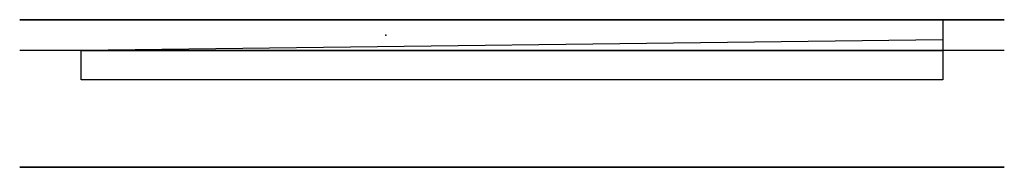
# Model space of a CAD drawing. Header units: centimetres. Extents: x -40 to 40, y 0 to 12.
import ezdxf

# ---------------------------------------------------------------- set-up
doc = ezdxf.new("R2010")
doc.units = ezdxf.units.CM
doc.header["$MEASUREMENT"] = 0
doc.layers.add('', color=7, linetype='Continuous')

msp = doc.modelspace()

# ---------------------------------------------------------------- linework, layer by layer
at = {"layer": ''}
for p, q in [((40, 12, -40), (-40, 12, -40)), ((-40, 12, -40), (-40, 12, 40)), ((-40, 12, 40), (40, 12, 40)), ((40, 12, -40), (-40, 12, -40)), ((-40, 12, -40), (-40, 12, 40)), ((-40, 12, 40), (40, 12, 40)), ((-35, 12, 35), (35, 12, 35)), ((35, 12, -35), (-35, 12, -35)), ((-35, 12, -35), (-35, 12, 35)), ((35, 12, 35), (-35, 12, 35)), ((-35, 12, 35), (-35, 12, -35)), ((-35, 12, -35), (35, 12, -35)), ((35, 12, 35), (35, 12, -35)), ((35, 12, 35), (35, 10.368, 35)), ((35, 12, -35), (35, 12, 35)), ((40, 12, 40), (40, 12, -40)), ((40, 12, 40), (40, 12, -40)), ((35, 10.368, 35), (-35, 9.5, -35)), ((35, 10.368, 35), (35, 7.101, 35)), ((40, 9.5, -40), (-40, 9.5, -40)), ((-40, 9.5, -40), (-40, 9.5, 40)), ((-35, 9.5, -35), (-35, 9.5, 35)), ((-35, 9.5, 35), (35, 9.5, 35)), ((35, 9.5, -35), (-35, 9.5, -35)), ((-35, 7.101, -35), (-35, 9.5, -35)), ((35, 9.5, 35), (35, 9.5, -35)), ((35, 7.101, 35), (-35, 7.101, -35)), ((40, 0, 40), (-40, 0, 40)), ((-40, 0, 40), (-40, 0, -40)), ((-40, 0, -40), (40, 0, -40)), ((40, 0, 40), (-40, 0, -40)), ((-40, 0, 40), (40, 0, -40)), ((40, 0, -40), (40, 0, 40))]:
    msp.add_line(p, q, dxfattribs=at)
at = {"layer": '', "extrusion": (0, 1, 0)}
msp.add_circle((25, -25, 9.5), 4.5, dxfattribs=at)
at = {"layer": ''}
for p in [(0, 12), (0, 12), (35, 12, 35), (-10.251, 10.75, -10.251), (-35, 9.5, -35), (0, 9.5), (0, 0), (0, 0)]:
    msp.add_point(p, dxfattribs=at)

doc.saveas('drawing.dxf')
